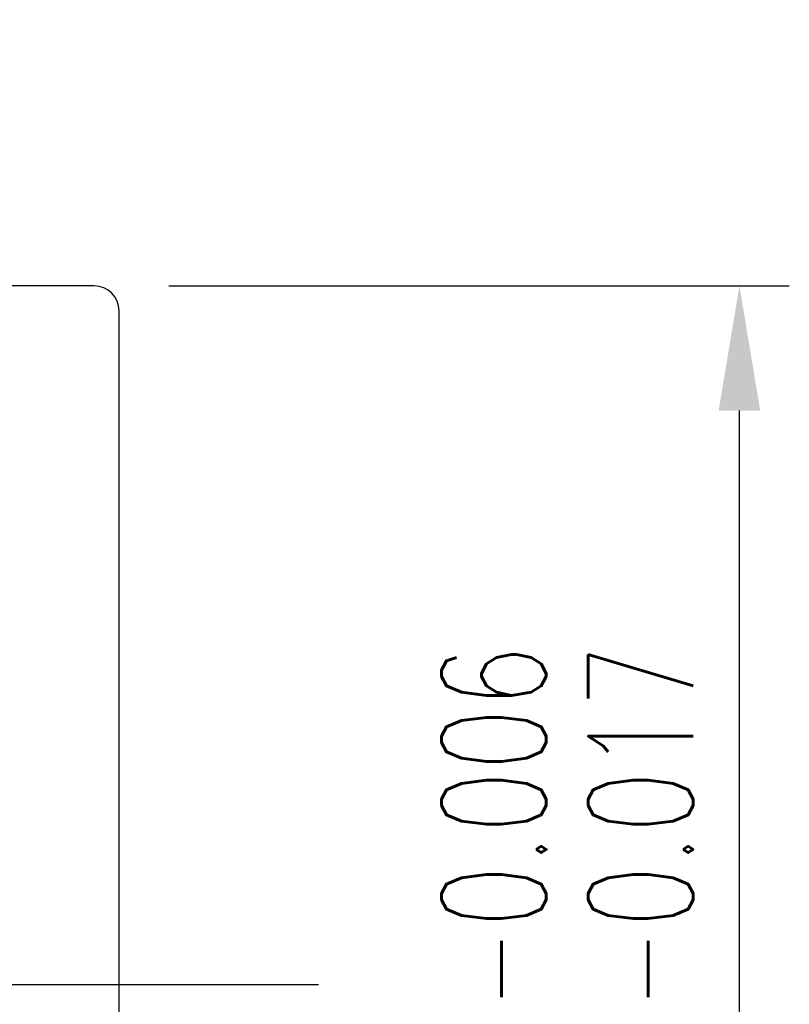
# Model space of a CAD drawing. Extents: x 24.2 to 106.5, y 37.1 to 84.
# Tile 48 of 49: x 98.8 to 106.5, y 57.3 to 67.2. Entities that reach past the tile are written whole.
import ezdxf

# ---------------------------------------------------------------- set-up
doc = ezdxf.new("R2010")
doc.units = 0
doc.header["$MEASUREMENT"] = 0
doc.header["$PDMODE"] = 1
doc.linetypes.add('CL-5', pattern=[7.1, 5, -1, 0.1, -1])
doc.linetypes.add('PH-20', pattern=[23.2, 20, -1, 0.1, -1, 0.1, -1])
doc.layers.get('DEFPOINTS').update_dxf_attribs({"linetype": 'PH-20'})
doc.layers.add('CL', color=1, linetype='CL-5')
doc.layers.add('DIM', color=4, linetype='CONTINUOUS')
doc.styles.add('DIM-7', font='SIMPLEX.shx', dxfattribs={"width": 0.7, "bigfont": 'chineset.shx'})
doc.dimstyles.new('CNS', dxfattribs={"dimtxt": 3.5, "dimasz": 2.5, "dimexe": 1, "dimexo": 1.5, "dimgap": 0.09, "dimtad": 0, "dimdsep": 46, "dimtxsty": 'DIM-7', "dimcen": 0.09, "dimclrd": 1, "dimclre": 1, "dimclrt": 4, "dimadec": 0, "dimazin": 0, "dimtfac": 1, "dimtix": 1, "dimtmove": 2, "dimatfit": 3, "dimfxl": 1, "dimtvp": 0.971429, "dimtolj": 1, "dimarcsym": 0})

# ---------------------------------------------------------------- blocks, each defined once
blk = doc.blocks.new('*D1')
at = {"layer": 'DEFPOINTS', "color": 0, "linetype": 'Continuous', "transparency": 16777216}
for p in [(99.5186, 64.5386), (105.9845, 64.5386), (99.5186, 50.5386)]:
    blk.add_point(p, dxfattribs=at)
at = {"layer": 'DIM', "color": 7, "linetype": 'Continuous', "lineweight": -2, "transparency": 16777216}
for p, q in [((100.2686, 64.5386), (106.4845, 64.5386)), ((105.9845, 51.7886), (105.9845, 63.2886)), ((100.2686, 50.5386), (106.4845, 50.5386))]:
    blk.add_line(p, q, dxfattribs=at)
at = {"layer": 'DIM', "color": 7, "linetype": 'Continuous', "transparency": 16777216}
for points in [[(105.7762, 63.2886), (106.1928, 63.2886), (105.9845, 64.5386)], [(105.7762, 51.7886), (106.1928, 51.7886), (105.9845, 50.5386)]]:
    blk.add_solid(points, dxfattribs=at)
at = {"layer": 'DIM', "color": 7, "linetype": 'Continuous', "transparency": 16777216, "insert": (104.2595, 57.5386), "char_height": 1.75, "attachment_point": 5, "rotation": 90, "style": 'DIM-7'}
blk.add_mtext('\\A1;%%C14{\\H1.050000;\\S-0.006^ -0.017;}', dxfattribs=at)

msp = doc.modelspace()

# ---------------------------------------------------------------- linework, layer by layer
at = {"layer": 'CL', "color": 7}
msp.add_line((101.7686, 57.5386), (82.3411, 57.5386), dxfattribs=at)
at = {"layer": 'DIM', "color": 7, "linetype": 'Continuous'}
for p, q in [((99.5186, 64.5386), (87.7686, 64.5386)), ((99.7686, 50.7886), (99.7686, 64.2886))]:
    msp.add_line(p, q, dxfattribs=at)
msp.add_arc((99.5186, 64.2886), 0.25, 0, 90, dxfattribs=at)

# ---------------------------------------------------------------- dimensions: what is measured, and where the dimension line sits
dim = msp.add_linear_dim(base=(105.9845, 64.5386), p1=(99.5186, 50.5386), p2=(99.5186, 64.5386), angle=270, text='%%C<>', dimstyle='CNS', override={"dimscale": 0.5, "dimgap": 1, "dimtad": 1, "dimclrd": 7, "dimclre": 7, "dimclrt": 7, "dimtol": 1, "dimlim": 0, "dimtp": -0.006, "dimtm": 0.017, "dimtfac": 0.6, "dimtdec": 3, "dimtmove": 1}, dxfattribs=at)
dim.commit()
dim.dimension.update_dxf_attribs({"geometry": '*D1', "text_midpoint": (105.9845, 57.5386), "dimtype": 160})

doc.saveas('drawing.dxf')
